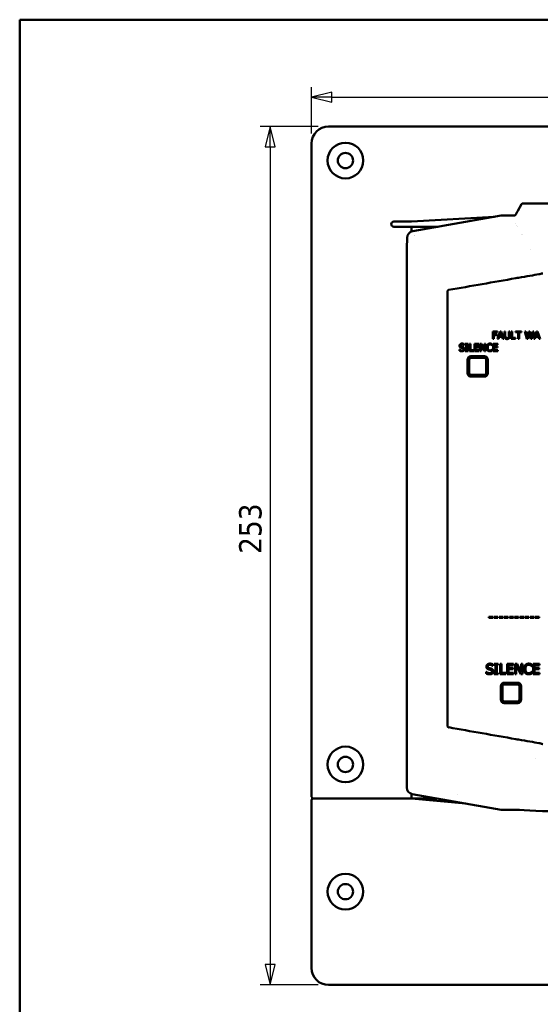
# Model space of a CAD drawing. Header units: millimetres. Extents: x 30 to 861, y 28 to 600.
# Tile 2 of 33: x 30 to 183, y 310 to 600. Entities that reach past the tile are written whole.
import ezdxf

# ---------------------------------------------------------------- set-up
doc = ezdxf.new("R2010")
doc.units = ezdxf.units.MM
doc.header["$LTSCALE"] = 3
for name, color, linetype, lineweight in [('Border (ISO)', 7, 'Continuous', 50), ('Dimension (ISO)', 7, 'Continuous', 25), ('Visible (ISO)', 7, 'Continuous', 50)]:
    doc.layers.add(name, color=color, linetype=linetype, lineweight=lineweight)
doc.styles.add('Note Text (ISO)', font='tahoma.ttf')
doc.dimstyles.new('Default (ISO)', dxfattribs={"dimscale": 3, "dimtxt": 2.2, "dimasz": 2, "dimexe": 1, "dimexo": 1, "dimgap": 0.762, "dimtad": 1, "dimdec": 1, "dimrnd": 1e-08, "dimtxsty": 'Note Text (ISO)', "dimblk": 'Filled-1', "dimcen": 0.09, "dimdle": 10, "dimclrd": 256, "dimclre": 256, "dimclrt": 256, "dimadec": 0, "dimazin": 0, "dimtfac": 0.863636, "dimtdec": 0, "dimtmove": 0, "dimatfit": 3, "dimfxl": 1, "dimtolj": 1, "dimlwd": -1, "dimlwe": -1, "dimarcsym": 0})

# ---------------------------------------------------------------- blocks, each defined once
blk = doc.blocks.new('Borders Border')
at = {"layer": 'Border (ISO)'}
for p, q in [((10, 200), (287, 200)), ((10, 10), (10, 200))]:
    blk.add_line(p, q, dxfattribs=at)
blk = doc.blocks.new('Filled-1')
at = {"color": 0}
for p, q in [((0, 0), (-1, 0.25)), ((-1, 0.25), (-1, -0.25)), ((-1, 0), (0, 0)), ((-1, -0.25), (0, 0))]:
    blk.add_line(p, q, dxfattribs=at)
at = {"color": 0, "flags": 128}
blk.add_lwpolyline([(-1, -0.25), (0, 0), (-1, 0.25), (-1, -0.25)], dxfattribs=at)
at = {"color": 0}
blk.add_solid([(-1, -0.25), (0, 0), (-1, 0.25), (-1, -0.25)], dxfattribs=at)
blk = doc.blocks.new('*D8')
at = {"layer": 'Defpoints', "color": 0, "transparency": 16777216}
for p in [(371.01, 577.16), (116.01, 563.48), (371.01, 563.48)]:
    blk.add_point(p, dxfattribs=at)
at = {"layer": 'Dimension (ISO)', "transparency": 16777216}
for p, q in [((116.01, 566.48), (116.01, 580.16)), ((371.01, 566.48), (371.01, 580.16)), ((122.01, 577.16), (365.01, 577.16))]:
    blk.add_line(p, q, dxfattribs=at)
at = {"layer": 'Dimension (ISO)', "transparency": 16777216, "xscale": 6, "yscale": 6, "zscale": 6, "rotation": 180}
blk.add_blockref('Filled-1', (116.01, 577.16), dxfattribs=at)
at = {"layer": 'Dimension (ISO)', "transparency": 16777216, "xscale": 6, "yscale": 6, "zscale": 6}
blk.add_blockref('Filled-1', (371.01, 577.16), dxfattribs=at)
at = {"layer": 'Dimension (ISO)', "transparency": 16777216, "insert": (236.56, 586.32), "char_height": 6.6, "attachment_point": 1, "style": 'Note Text (ISO)'}
blk.add_mtext('\\A1;255', dxfattribs=at)
blk = doc.blocks.new('*D9')
at = {"layer": 'Defpoints', "color": 0, "transparency": 16777216}
for p in [(121.01, 568.48), (103.83, 315.48), (121.01, 315.48)]:
    blk.add_point(p, dxfattribs=at)
at = {"layer": 'Dimension (ISO)', "transparency": 16777216}
for p, q in [((118.01, 568.48), (100.83, 568.48)), ((103.83, 562.48), (103.83, 321.48)), ((118.01, 315.48), (100.83, 315.48))]:
    blk.add_line(p, q, dxfattribs=at)
at = {"layer": 'Dimension (ISO)', "transparency": 16777216, "xscale": 6, "yscale": 6, "zscale": 6}
for p, rotation in [((103.83, 568.48), 90), ((103.83, 315.48), 270)]:
    blk.add_blockref('Filled-1', p, dxfattribs=dict(at, rotation=rotation))
at = {"layer": 'Dimension (ISO)', "transparency": 16777216, "insert": (94.67, 442.54), "char_height": 6.6, "attachment_point": 1, "rotation": 90, "style": 'Note Text (ISO)'}
blk.add_mtext('\\A1;253', dxfattribs=at)

msp = doc.modelspace()

# ---------------------------------------------------------------- linework, layer by layer
at = {"layer": 'Visible (ISO)'}
for p, q in [((121.01, 568.48), (366.01, 568.48)), ((116.01, 370.98), (116.01, 563.48)), ((178.38, 545.86), (196.02, 545.86)), ((176.37, 542.72), (176.27, 542.54)), ((176.37, 542.87), (176.37, 542.78)), ((176.37, 542.78), (176.37, 542.72)), ((176.84, 543.68), (177.95, 545.61)), ((140.26, 540.48), (145.51, 540.48)), ((169.97, 541.92), (145.51, 540.48)), ((171.91, 542.26), (145.83, 537.66)), ((175.83, 542.29), (172.25, 542.29)), ((176.11, 540.04), (176.11, 540.04)), ((141.01, 538.98), (140.26, 538.98)), ((145.51, 538.98), (141.01, 538.98)), ((145.51, 538.98), (145.51, 537.58)), ((145.51, 538.98), (147.01, 538.98)), ((147.01, 538.98), (153.3, 538.98)), ((176.49, 539.38), (176.49, 539.38)), ((176.5, 539.36), (176.5, 539.36)), ((176.5, 539.36), (176.5, 539.36)), ((176.64, 539.11), (176.64, 539.11)), ((144.18, 535.22), (144.07, 533.1)), ((144.18, 535.69), (144.18, 535.22)), ((177.95, 536.8), (177.95, 536.8)), ((178.07, 536.58), (178.07, 536.58)), ((144.07, 533.1), (144.07, 373.72)), ((180.57, 532.16), (180.57, 532.16)), ((169.48, 508.12), (169.48, 505.92)), ((170.8, 508.12), (169.48, 508.12)), ((170.8, 507.86), (170.8, 508.12)), ((171.57, 508.12), (170.82, 505.92)), ((171.93, 508.12), (171.57, 508.12)), ((172.67, 505.92), (171.93, 508.12)), ((173.14, 508.12), (172.85, 508.12)), ((172.85, 508.12), (172.85, 506.74)), ((173.14, 506.74), (173.14, 508.12)), ((174.15, 508.12), (174.15, 506.74)), ((174.44, 508.12), (174.15, 508.12)), ((174.44, 506.74), (174.44, 508.12)), ((175.15, 508.12), (174.86, 508.12)), ((174.86, 508.12), (174.86, 505.92)), ((175.15, 506.18), (175.15, 508.12)), ((177.91, 508.12), (176.14, 508.12)), ((176.14, 508.12), (176.14, 507.86)), ((177.91, 507.86), (177.91, 508.12)), ((179.19, 508.12), (178.89, 508.12)), ((178.89, 508.12), (179.46, 505.92)), ((179.64, 506.29), (179.19, 508.12)), ((180.08, 508.12), (179.64, 506.29)), ((180.37, 508.12), (180.08, 508.12)), ((180.82, 506.27), (180.37, 508.12)), ((181.26, 508.12), (180.82, 506.27)), ((180.99, 505.92), (181.54, 508.12)), ((181.54, 508.12), (181.26, 508.12)), ((182.31, 508.12), (181.57, 505.92)), ((182.67, 508.12), (182.31, 508.12)), ((183.41, 505.92), (182.67, 508.12)), ((169.48, 505.92), (169.78, 505.92)), ((169.78, 507.24), (169.78, 507.86)), ((169.78, 507.86), (170.8, 507.86)), ((170.76, 507.24), (169.78, 507.24)), ((169.78, 505.92), (169.78, 506.98)), ((169.78, 506.98), (170.76, 506.98)), ((170.76, 506.98), (170.76, 507.24)), ((170.82, 505.92), (171.12, 505.92)), ((171.12, 505.92), (171.32, 506.53)), ((171.32, 506.53), (172.16, 506.53)), ((171.4, 506.78), (171.74, 507.82)), ((172.08, 506.78), (171.4, 506.78)), ((171.74, 507.82), (172.08, 506.78)), ((172.16, 506.53), (172.36, 505.92)), ((172.36, 505.92), (172.67, 505.92)), ((174.86, 505.92), (176.14, 505.92)), ((176.14, 506.18), (175.15, 506.18)), ((176.14, 507.86), (176.88, 507.86)), ((176.14, 505.92), (176.14, 506.18)), ((176.88, 507.86), (176.88, 505.92)), ((176.88, 505.92), (177.17, 505.92)), ((177.17, 507.86), (177.91, 507.86)), ((177.17, 505.92), (177.17, 507.86)), ((179.46, 505.92), (179.78, 505.92)), ((179.78, 505.92), (180.21, 507.74)), ((180.21, 507.74), (180.66, 505.92)), ((180.66, 505.92), (180.99, 505.92)), ((181.57, 505.92), (181.86, 505.92)), ((181.86, 505.92), (182.06, 506.53)), ((182.06, 506.53), (182.9, 506.53)), ((182.14, 506.78), (182.48, 507.82)), ((182.82, 506.78), (182.14, 506.78)), ((182.48, 507.82), (182.82, 506.78)), ((182.9, 506.53), (183.1, 505.92)), ((183.1, 505.92), (183.41, 505.92)), ((159.63, 502.79), (159.61, 502.79)), ((159.61, 502.79), (159.61, 502.43)), ((161, 504.04), (161.02, 504.04)), ((161.02, 504.04), (161.02, 504.39)), ((162.17, 504.5), (161.32, 504.5)), ((161.32, 504.5), (161.32, 504.27)), ((161.32, 504.27), (161.6, 504.27)), ((161.6, 502.52), (161.32, 502.52)), ((161.32, 502.52), (161.32, 502.3)), ((161.32, 502.3), (162.17, 502.3)), ((161.6, 504.27), (161.6, 502.52)), ((161.89, 504.27), (162.17, 504.27)), ((161.89, 502.52), (161.89, 504.27)), ((162.17, 502.52), (161.89, 502.52)), ((162.17, 504.27), (162.17, 504.5)), ((162.17, 502.3), (162.17, 502.52)), ((162.83, 504.5), (162.54, 504.5)), ((162.54, 504.5), (162.54, 502.3)), ((162.54, 502.3), (163.81, 502.3)), ((162.83, 502.56), (162.83, 504.5)), ((163.81, 502.56), (162.83, 502.56)), ((163.81, 502.3), (163.81, 502.56)), ((165.42, 504.5), (164.04, 504.5)), ((164.04, 504.5), (164.04, 502.3)), ((164.04, 502.3), (165.42, 502.3)), ((164.33, 503.63), (164.33, 504.24)), ((164.33, 504.24), (165.42, 504.24)), ((165.34, 503.63), (164.33, 503.63)), ((164.33, 503.37), (165.34, 503.37)), ((164.33, 502.56), (164.33, 503.37)), ((165.42, 502.56), (164.33, 502.56)), ((165.34, 503.37), (165.34, 503.63)), ((165.42, 504.24), (165.42, 504.5)), ((165.42, 502.3), (165.42, 502.56)), ((166.15, 504.5), (165.74, 504.5)), ((165.74, 504.5), (165.74, 502.3)), ((165.74, 502.3), (166.01, 502.3)), ((166.01, 502.3), (166.01, 504.19)), ((166.01, 504.19), (166.98, 502.3)), ((167.04, 502.75), (166.15, 504.5)), ((166.98, 502.3), (167.31, 502.3)), ((167.04, 504.5), (167.04, 502.75)), ((167.31, 504.5), (167.04, 504.5)), ((167.31, 502.3), (167.31, 504.5)), ((169.28, 504), (169.3, 504)), ((169.3, 502.79), (169.28, 502.79)), ((169.3, 504), (169.3, 504.35)), ((169.3, 502.45), (169.3, 502.79)), ((170.95, 504.5), (169.57, 504.5)), ((169.57, 504.5), (169.57, 502.3)), ((169.57, 502.3), (170.95, 502.3)), ((169.87, 503.63), (169.87, 504.24)), ((169.87, 504.24), (170.95, 504.24)), ((170.88, 503.63), (169.87, 503.63)), ((169.87, 503.37), (170.88, 503.37)), ((169.87, 502.56), (169.87, 503.37)), ((170.95, 502.56), (169.87, 502.56)), ((170.88, 503.37), (170.88, 503.63)), ((170.95, 504.24), (170.95, 504.5)), ((170.95, 502.3), (170.95, 502.56)), ((161.99, 499.79), (161.99, 495.79)), ((162.49, 495.79), (162.49, 499.79)), ((166.99, 500.79), (162.99, 500.79)), ((162.99, 500.29), (166.99, 500.29)), ((167.49, 499.79), (167.49, 495.79)), ((167.99, 495.79), (167.99, 499.79)), ((166.99, 495.29), (162.99, 495.29)), ((162.99, 494.79), (166.99, 494.79)), ((169.42, 424.02), (168.27, 424.02)), ((168.27, 424.02), (168.27, 423.65)), ((169.42, 423.65), (169.42, 424.02)), ((170.95, 424.02), (169.79, 424.02)), ((169.79, 424.02), (169.79, 423.65)), ((170.95, 423.65), (170.95, 424.02)), ((172.47, 424.02), (171.31, 424.02)), ((171.31, 424.02), (171.31, 423.65)), ((172.47, 423.65), (172.47, 424.02)), ((173.99, 424.02), (172.83, 424.02)), ((172.83, 424.02), (172.83, 423.65)), ((173.99, 423.65), (173.99, 424.02)), ((175.51, 424.02), (174.36, 424.02)), ((174.36, 424.02), (174.36, 423.65)), ((175.51, 423.65), (175.51, 424.02)), ((177.03, 424.02), (175.88, 424.02)), ((175.88, 424.02), (175.88, 423.65)), ((177.03, 423.65), (177.03, 424.02)), ((178.55, 424.02), (177.4, 424.02)), ((177.4, 424.02), (177.4, 423.65)), ((178.55, 423.65), (178.55, 424.02)), ((180.07, 424.02), (178.92, 424.02)), ((178.92, 424.02), (178.92, 423.65)), ((180.07, 423.65), (180.07, 424.02)), ((181.6, 424.02), (180.44, 424.02)), ((180.44, 424.02), (180.44, 423.65)), ((181.6, 423.65), (181.6, 424.02)), ((183.12, 424.02), (181.96, 424.02)), ((181.96, 424.02), (181.96, 423.65)), ((183.12, 423.65), (183.12, 424.02)), ((168.27, 423.65), (169.42, 423.65)), ((169.79, 423.65), (170.95, 423.65)), ((171.31, 423.65), (172.47, 423.65)), ((172.83, 423.65), (173.99, 423.65)), ((174.36, 423.65), (175.51, 423.65)), ((175.88, 423.65), (177.03, 423.65)), ((177.4, 423.65), (178.55, 423.65)), ((178.92, 423.65), (180.07, 423.65)), ((180.44, 423.65), (181.6, 423.65)), ((181.96, 423.65), (183.12, 423.65)), ((169.44, 409.51), (169.47, 409.51)), ((169.47, 409.51), (169.47, 410)), ((171.07, 410.14), (169.89, 410.14)), ((169.89, 410.14), (169.89, 409.83)), ((169.89, 409.83), (170.27, 409.83)), ((170.27, 409.83), (170.27, 407.4)), ((170.68, 409.83), (171.07, 409.83)), ((170.68, 407.4), (170.68, 409.83)), ((171.07, 409.83), (171.07, 410.14)), ((171.97, 410.14), (171.57, 410.14)), ((171.57, 410.14), (171.57, 407.09)), ((171.97, 407.45), (171.97, 410.14)), ((175.56, 410.14), (173.65, 410.14)), ((173.65, 410.14), (173.65, 407.09)), ((174.06, 408.94), (174.06, 409.78)), ((174.06, 409.78), (175.56, 409.78)), ((175.56, 409.78), (175.56, 410.14)), ((176.58, 410.14), (176, 410.14)), ((176, 410.14), (176, 407.09)), ((176.38, 407.09), (176.38, 409.72)), ((176.38, 409.72), (177.73, 407.09)), ((177.81, 407.73), (176.58, 410.14)), ((177.81, 410.14), (177.81, 407.73)), ((178.18, 410.14), (177.81, 410.14)), ((178.18, 407.09), (178.18, 410.14)), ((180.91, 409.45), (180.94, 409.45)), ((180.94, 409.45), (180.94, 409.94)), ((183.23, 410.14), (181.32, 410.14)), ((181.32, 410.14), (181.32, 407.09)), ((181.72, 408.94), (181.72, 409.78)), ((181.72, 409.78), (183.23, 409.78)), ((183.23, 409.78), (183.23, 410.14)), ((167.55, 407.78), (167.52, 407.78)), ((167.52, 407.78), (167.52, 407.27)), ((170.27, 407.4), (169.89, 407.4)), ((169.89, 407.4), (169.89, 407.09)), ((169.89, 407.09), (171.07, 407.09)), ((171.07, 407.4), (170.68, 407.4)), ((171.07, 407.09), (171.07, 407.4)), ((171.57, 407.09), (173.33, 407.09)), ((173.33, 407.45), (171.97, 407.45)), ((173.33, 407.09), (173.33, 407.45)), ((173.65, 407.09), (175.56, 407.09)), ((175.46, 408.94), (174.06, 408.94)), ((174.06, 408.58), (175.46, 408.58)), ((174.06, 407.45), (174.06, 408.58)), ((175.56, 407.45), (174.06, 407.45)), ((175.46, 408.58), (175.46, 408.94)), ((175.56, 407.09), (175.56, 407.45)), ((176, 407.09), (176.38, 407.09)), ((177.73, 407.09), (178.18, 407.09)), ((180.94, 407.78), (180.91, 407.78)), ((180.94, 407.3), (180.94, 407.78)), ((181.32, 407.09), (183.23, 407.09)), ((183.12, 408.94), (181.72, 408.94)), ((181.72, 408.58), (183.12, 408.58)), ((181.72, 407.45), (181.72, 408.58)), ((183.23, 407.45), (181.72, 407.45)), ((183.12, 408.58), (183.12, 408.94)), ((183.23, 407.09), (183.23, 407.45)), ((171.8, 403.58), (171.8, 399.58)), ((172.3, 399.58), (172.3, 403.58)), ((176.8, 404.58), (172.8, 404.58)), ((172.8, 404.08), (176.8, 404.08)), ((177.3, 403.58), (177.3, 399.58)), ((177.8, 399.58), (177.8, 403.58)), ((176.8, 399.08), (172.8, 399.08)), ((172.8, 398.58), (176.8, 398.58)), ((182.04, 382.16), (182.04, 382.16)), ((145.51, 371.81), (145.51, 370.48)), ((145.72, 371.76), (171.9, 367.14)), ((159.1, 371.61), (159.1, 371.61)), ((116.01, 320.48), (116.01, 369.98)), ((141.01, 370.48), (116.51, 370.48)), ((116.51, 370.48), (145.51, 370.48)), ((145.51, 370.48), (147.01, 370.48)), ((145.51, 370.48), (161.52, 368.97)), ((147.01, 370.48), (152.98, 370.48)), ((172.25, 367.11), (177.28, 367.11)), ((366.01, 315.48), (121.01, 315.48))]:
    msp.add_line(p, q, dxfattribs=at)
for centre, radius in [((126.01, 558.48), 5.25), ((126.01, 558.48), 2.25), ((126.01, 380.48), 5.25), ((126.01, 380.48), 2.25), ((126.01, 342.98), 5.25), ((126.01, 342.98), 2.25)]:
    msp.add_circle(centre, radius, dxfattribs=at)
for centre, radius, start, end in [((121.01, 563.48), 5, 90, 180), ((140.26, 539.73), 0.75, 90, 270), ((162.99, 499.79), 1, 90, 180), ((162.99, 499.79), 0.5, 90, 180), ((166.99, 499.79), 1, 0, 90), ((166.99, 499.79), 0.5, 0, 90), ((162.99, 495.79), 1, 180, 270), ((162.99, 495.79), 0.5, 180, 270), ((166.99, 495.79), 0.5, 270, 0), ((166.99, 495.79), 1, 270, 0), ((172.8, 403.58), 1, 90, 180), ((172.8, 403.58), 0.5, 90, 180), ((176.8, 403.58), 1, 0, 90), ((176.8, 403.58), 0.5, 0, 90), ((172.8, 399.58), 1, 180, 270), ((172.8, 399.58), 0.5, 180, 270), ((176.8, 399.58), 1, 270, 0), ((176.8, 399.58), 0.5, 270, 0), ((116.51, 370.98), 0.5, 180, 270), ((116.51, 369.98), 0.5, 90, 180), ((121.01, 320.48), 5, 180, 270)]:
    msp.add_arc(centre, radius, start, end, dxfattribs=at)
for centre, major_axis, ratio, start_param, end_param in [((176.22, 542.61), (-0.62, -1.07), 0.041564, 1.751258, 3.174388), ((176.22, 542.61), (-0.62, -1.07), 0.003779, 1.817763, 3.135048), ((172.26, 540.29), (-0.18, 1.99), 0.998656, 6.19358, 6.367873), ((175.83, 542.79), (0.254, -0.431), 0.998193, 5.751262, 6.796878), ((146.19, 535.69), (-1.55, 1.28), 0.997661, 5.578196, 6.97216), ((148.01, 535.16), (-1.53, 1.29), 0.999935, 0.08925, 0.0893), ((-29.54, 450.68), (-3399.06, -597.42), 0.010565, 4.649956, 4.655792), ((-29.54, 450.68), (3399.06, 597.42), 0.010565, 1.508124, 1.508364), ((176.53, 523.75), (8.52, 1.5), 0.010565, 0.695582, 1.508124), ((168.78, 525.15), (16.43, 0), 0.007913, 0.806995, 0.807047), ((-29.54, 450.68), (3399.06, -597.94), 0.007587, 4.768466, 4.7743), ((-29.54, 450.68), (-3399.06, 597.94), 0.007587, 1.632707, 1.632947), ((176.53, 387.96), (-8.52, 1.5), 0.007587, 1.632947, 2.445489), ((146.08, 373.73), (-1.55, -1.28), 0.997661, 5.59421, 6.988175), ((172.25, 369.11), (-0.18, -1.99), 0.998656, 6.198498, 6.372791), ((192.78, 367.78), (19, 0), 0.061132, 3.75903, 4.712389)]:
    msp.add_ellipse(centre, major_axis=major_axis, ratio=ratio, start_param=start_param, end_param=end_param, dxfattribs=at)
for points, knots in [([(178.27, 545.84), (178.25, 545.84), (178.24, 545.84), (178.22, 545.83), (178.19, 545.82), (178.16, 545.81), (178.13, 545.79), (178.11, 545.78), (178.09, 545.77), (178.08, 545.75), (178.03, 545.71), (177.98, 545.66), (177.95, 545.61)], [0.1115961, 0.1115961, 0.1115961, 0.1115961, 0.164211, 0.164211, 0.164211, 0.2623074, 0.2623074, 0.2623074, 0.3284462, 0.3284462, 0.3284462, 0.5237812, 0.5237812, 0.5237812, 0.5237812]), ([(183.06, 524.96), (183.22, 524.99), (183.41, 525.04), (183.74, 525.14), (183.87, 525.17), (184.05, 525.21), (184.1, 525.22), (184.15, 525.23)], [-0.1398856, -0.1398856, -0.1398856, -0.1398856, -0.0699285, -0.0699285, -0.021274, -0.021274, 0, 0, 0, 0]), ([(156.07, 519.85), (156.07, 519.9), (156.08, 519.96), (156.1, 520.02), (156.12, 520.07), (156.15, 520.12), (156.19, 520.17), (156.22, 520.21), (156.27, 520.25), (156.31, 520.27), (156.31, 520.28), (156.32, 520.28), (156.32, 520.28), (156.34, 520.29), (156.37, 520.31), (156.39, 520.31), (156.42, 520.33), (156.45, 520.34), (156.49, 520.34)], [0, 0, 0, 0, 0.01752053, 0.01752053, 0.01752053, 0.03500871, 0.03500871, 0.03500871, 0.05118028, 0.05118028, 0.05118028, 0.05250418, 0.05250418, 0.05250418, 0.06020917, 0.06020917, 0.06020917, 0.07004144, 0.07004144, 0.07004144, 0.07004144]), ([(156.07, 519.85), (156.07, 498.62), (156.07, 477.28), (156.07, 434.53), (156.07, 413.17), (156.07, 391.9)], [-12.82333, -12.82333, -12.82333, -12.82333, -6.411665, -6.411665, -0.000001, -0.000001, -0.000001, -0.000001]), ([(156.49, 391.41), (156.45, 391.41), (156.42, 391.42), (156.39, 391.43), (156.37, 391.44), (156.34, 391.45), (156.32, 391.47), (156.28, 391.49), (156.23, 391.53), (156.2, 391.57), (156.2, 391.57), (156.19, 391.58), (156.19, 391.58), (156.15, 391.62), (156.12, 391.68), (156.1, 391.73), (156.08, 391.78), (156.07, 391.84), (156.07, 391.9)], [0, 0, 0, 0, 0.0098328, 0.0098328, 0.0098328, 0.0175382, 0.0175382, 0.0175382, 0.03371061, 0.03371061, 0.03371061, 0.0350346, 0.0350346, 0.0350346, 0.05252374, 0.05252374, 0.05252374, 0.07004522, 0.07004522, 0.07004522, 0.07004522]), ([(184.15, 386.49), (184.1, 386.5), (184.05, 386.51), (183.87, 386.55), (183.74, 386.59), (183.41, 386.69), (183.22, 386.74), (183.06, 386.77)], [-0.1024789, -0.1024789, -0.1024789, -0.1024789, -0.0868932, -0.0868932, -0.0512473, -0.0512473, 0, 0, 0, 0])]:
    msp.add_open_spline(points, degree=3, knots=knots, dxfattribs=at)
for points, degree in [([(178.27, 545.85), (178.31, 545.85), (178.35, 545.86), (178.38, 545.86)], 3), ([(172.85, 506.74), (172.85, 506.51), (172.94, 506.19), (173.06, 506.07)], 2), ([(173.06, 506.07), (173.16, 505.97), (173.45, 505.87), (173.65, 505.87)], 2), ([(173.24, 506.3), (173.18, 506.38), (173.14, 506.59), (173.14, 506.74)], 2), ([(173.65, 506.12), (173.5, 506.12), (173.3, 506.21), (173.24, 506.3)], 2), ([(174.06, 506.3), (174, 506.21), (173.78, 506.12), (173.65, 506.12)], 2), ([(173.65, 505.87), (173.85, 505.87), (174.13, 505.97), (174.23, 506.07)], 2), ([(174.15, 506.74), (174.15, 506.59), (174.11, 506.38), (174.06, 506.3)], 2), ([(174.23, 506.07), (174.35, 506.19), (174.44, 506.51), (174.44, 506.74)], 2), ([(159.61, 502.43), (159.76, 502.36), (160.1, 502.26), (160.34, 502.26)], 2), ([(160.37, 504.53), (160.05, 504.53), (159.63, 504.17), (159.63, 503.91)], 2), ([(159.63, 503.91), (159.63, 503.78), (159.7, 503.58), (159.77, 503.51)], 2), ([(160.31, 502.51), (160.14, 502.51), (159.78, 502.66), (159.63, 502.79)], 2), ([(159.77, 503.51), (159.84, 503.43), (160.02, 503.34), (160.14, 503.31)], 2), ([(159.93, 503.94), (159.93, 504.09), (160.19, 504.28), (160.39, 504.28)], 2), ([(160.22, 503.59), (160.08, 503.63), (159.93, 503.8), (159.93, 503.94)], 2), ([(160.14, 503.31), (160.26, 503.28), (160.43, 503.24), (160.53, 503.21)], 2), ([(160.67, 503.48), (160.58, 503.5), (160.31, 503.57), (160.22, 503.59)], 2), ([(160.8, 502.88), (160.8, 502.71), (160.56, 502.51), (160.31, 502.51)], 2), ([(160.34, 502.26), (160.54, 502.26), (160.8, 502.36), (160.91, 502.46)], 2), ([(161.02, 504.39), (160.88, 504.46), (160.55, 504.53), (160.37, 504.53)], 2), ([(160.39, 504.28), (160.57, 504.28), (160.9, 504.14), (161, 504.04)], 2), ([(160.53, 503.21), (160.67, 503.17), (160.8, 503.01), (160.8, 502.88)], 2), ([(161.11, 502.92), (161.11, 503.13), (160.9, 503.41), (160.67, 503.48)], 2), ([(160.91, 502.46), (161, 502.54), (161.11, 502.79), (161.11, 502.92)], 2), ([(167.91, 504.23), (167.77, 504.08), (167.63, 503.67), (167.63, 503.39)], 2), ([(167.63, 503.39), (167.63, 503.12), (167.78, 502.69), (167.91, 502.54)], 2), ([(168.62, 504.53), (168.4, 504.53), (168.04, 504.38), (167.91, 504.23)], 2), ([(167.91, 502.54), (168.04, 502.4), (168.4, 502.26), (168.62, 502.26)], 2), ([(167.94, 503.39), (167.94, 503.61), (168.04, 503.95), (168.13, 504.06)], 2), ([(168.14, 502.73), (168.05, 502.84), (167.94, 503.17), (167.94, 503.39)], 2), ([(168.13, 504.06), (168.23, 504.17), (168.48, 504.29), (168.62, 504.29)], 2), ([(168.62, 502.51), (168.48, 502.51), (168.23, 502.62), (168.14, 502.73)], 2), ([(169.01, 504.48), (168.93, 504.5), (168.73, 504.53), (168.62, 504.53)], 2), ([(168.62, 504.29), (168.75, 504.29), (168.95, 504.23), (169.03, 504.18)], 2), ([(169.05, 502.62), (168.96, 502.57), (168.75, 502.51), (168.62, 502.51)], 2), ([(168.62, 502.26), (168.75, 502.26), (168.91, 502.29), (169.01, 502.32)], 2), ([(169.3, 504.35), (169.23, 504.39), (169.08, 504.45), (169.01, 504.48)], 2), ([(169.01, 502.32), (169.1, 502.35), (169.23, 502.41), (169.3, 502.45)], 2), ([(169.03, 504.18), (169.12, 504.13), (169.24, 504.03), (169.28, 504)], 2), ([(169.28, 502.79), (169.25, 502.76), (169.13, 502.66), (169.05, 502.62)], 2), ([(168.57, 410.19), (168.12, 410.19), (167.54, 409.69), (167.54, 409.32)], 2), ([(167.54, 409.32), (167.54, 409.14), (167.65, 408.87), (167.74, 408.77)], 2), ([(167.96, 409.36), (167.96, 409.58), (168.31, 409.84), (168.59, 409.84)], 2), ([(168.36, 408.89), (168.17, 408.94), (167.96, 409.17), (167.96, 409.36)], 2), ([(169.47, 410), (169.28, 410.09), (168.82, 410.19), (168.57, 410.19)], 2), ([(168.59, 409.84), (168.84, 409.84), (169.3, 409.64), (169.44, 409.51)], 2), ([(179.01, 409.77), (178.82, 409.56), (178.63, 408.99), (178.63, 408.61)], 2), ([(180, 410.19), (179.69, 410.19), (179.19, 409.98), (179.01, 409.77)], 2), ([(179.05, 408.61), (179.05, 408.91), (179.19, 409.38), (179.32, 409.53)], 2), ([(179.32, 409.53), (179.45, 409.69), (179.8, 409.85), (180, 409.85)], 2), ([(180.54, 410.11), (180.42, 410.15), (180.15, 410.19), (180, 410.19)], 2), ([(180, 409.85), (180.18, 409.85), (180.45, 409.77), (180.57, 409.7)], 2), ([(180.94, 409.94), (180.84, 409.99), (180.64, 410.08), (180.54, 410.11)], 2), ([(180.57, 409.7), (180.69, 409.63), (180.85, 409.5), (180.91, 409.45)], 2), ([(167.52, 407.27), (167.72, 407.17), (168.19, 407.04), (168.52, 407.04)], 2), ([(168.49, 407.39), (168.26, 407.39), (167.75, 407.59), (167.55, 407.78)], 2), ([(167.74, 408.77), (167.84, 408.67), (168.08, 408.54), (168.24, 408.5)], 2), ([(168.24, 408.5), (168.42, 408.46), (168.65, 408.4), (168.79, 408.36)], 2), ([(168.99, 408.73), (168.86, 408.77), (168.49, 408.85), (168.36, 408.89)], 2), ([(169.17, 407.9), (169.17, 407.67), (168.83, 407.39), (168.49, 407.39)], 2), ([(168.52, 407.04), (168.8, 407.04), (169.17, 407.18), (169.31, 407.31)], 2), ([(168.79, 408.36), (168.99, 408.31), (169.17, 408.08), (169.17, 407.9)], 2), ([(169.59, 407.96), (169.59, 408.24), (169.3, 408.63), (168.99, 408.73)], 2), ([(169.31, 407.31), (169.45, 407.43), (169.59, 407.78), (169.59, 407.96)], 2), ([(178.63, 408.61), (178.63, 408.23), (178.83, 407.63), (179.01, 407.44)], 2), ([(179.01, 407.44), (179.19, 407.24), (179.7, 407.04), (179.99, 407.04)], 2), ([(179.33, 407.69), (179.2, 407.85), (179.05, 408.3), (179.05, 408.61)], 2), ([(180, 407.39), (179.81, 407.39), (179.46, 407.54), (179.33, 407.69)], 2), ([(179.99, 407.04), (180.18, 407.04), (180.4, 407.08), (180.54, 407.12)], 2), ([(180.59, 407.54), (180.47, 407.47), (180.17, 407.39), (180, 407.39)], 2), ([(180.54, 407.12), (180.66, 407.16), (180.84, 407.25), (180.94, 407.3)], 2), ([(180.91, 407.78), (180.86, 407.74), (180.7, 407.6), (180.59, 407.54)], 2)]:
    msp.add_open_spline(points, degree=degree, dxfattribs=at)

# ---------------------------------------------------------------- block references
at = {"xscale": 3, "yscale": 3, "zscale": 3}
msp.add_blockref('Borders Border', (0, 0), dxfattribs=at)

# ---------------------------------------------------------------- dimensions: what is measured, and where the dimension line sits
at = {"layer": 'Dimension (ISO)'}
dim = msp.add_linear_dim(base=(371.01, 577.16), p1=(116.01, 563.48), p2=(371.01, 563.48), dimstyle='Default (ISO)', override={"dimgap": 0.762, "dimdec": 1, "dimtol": 0, "dimlim": 0, "dimtp": 0, "dimtm": 0, "dimtdec": 0, "dimtofl": 0, "dimatfit": 1}, dxfattribs=at)
dim.commit()
dim.dimension.update_dxf_attribs({"geometry": '*D8', "text_midpoint": (243.51, 577.16), "dimtype": 160})
dim = msp.add_linear_dim(base=(103.83, 315.48), p1=(121.01, 568.48), p2=(121.01, 315.48), angle=90, dimstyle='Default (ISO)', override={"dimgap": 0.762, "dimdec": 1, "dimtol": 0, "dimlim": 0, "dimtp": 0, "dimtm": 0, "dimtdec": 0, "dimtofl": 0, "dimatfit": 1}, dxfattribs=at)
dim.commit()
dim.dimension.update_dxf_attribs({"geometry": '*D9', "text_midpoint": (103.83, 449.48), "dimtype": 160})

doc.saveas('drawing.dxf')
